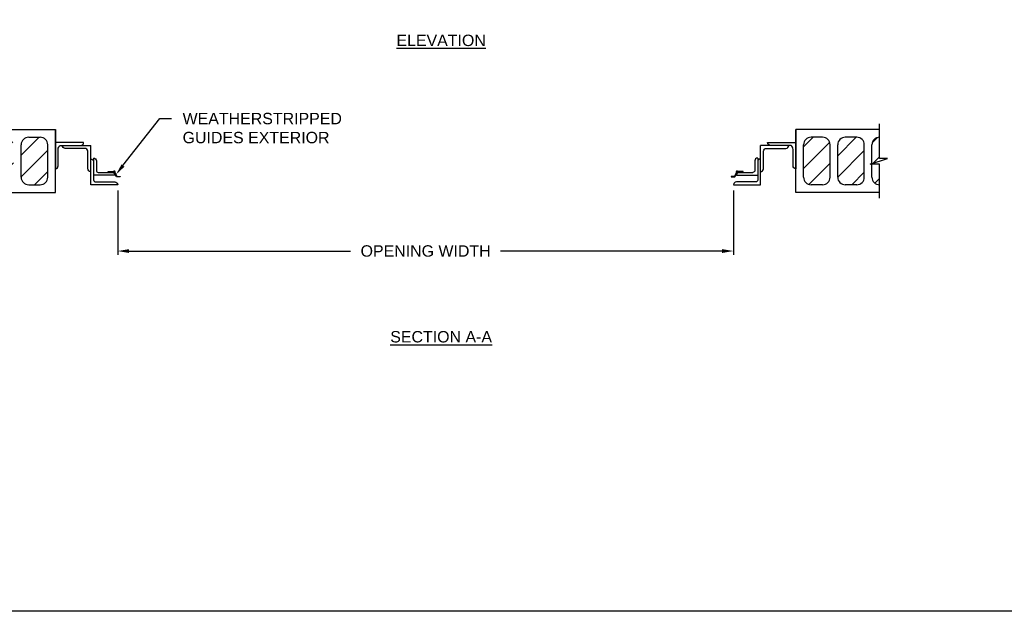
# Model space of a CAD drawing. Header units: inches. Extents: x 169.6 to 213.7, y 195.1 to 247.7.
# Tile 12 of 48: x 176.1 to 184.2, y 214.8 to 219.6. Entities that reach past the tile are written whole.
import ezdxf
from ezdxf import colors
from ezdxf.entities.mleader import LeaderData, LeaderLine
from ezdxf.math import Vec2, Vec3

# ---------------------------------------------------------------- set-up
doc = ezdxf.new("R2010")
doc.units = ezdxf.units.IN
doc.header["$LTSCALE"] = 0.25
doc.header["$MEASUREMENT"] = 0
doc.layers.add('ANNOTATIONS', color=1, linetype='Continuous')
doc.layers.add('CHAIN HOIST LH', color=7, linetype='Continuous')
doc.styles.add('ARIAL', font='arial.ttf', dxfattribs={"height": 0.09375})
doc.dimstyles.new('STANDARD$0', dxfattribs={"dimtxt": 0.09375, "dimasz": 0.09375, "dimexe": 0.03125, "dimexo": 0.046875, "dimgap": 0.09, "dimtad": 0, "dimtih": 1, "dimtoh": 1, "dimdec": 4, "dimzin": 0, "dimdsep": 46, "dimtxsty": 'ARIAL', "dimcen": 0.09, "dimadec": 0, "dimazin": 0, "dimtfac": 1, "dimtdec": 4, "dimtofl": 0, "dimtmove": 0, "dimatfit": 1, "dimfxl": 1, "dimtolj": 1, "dimtzin": 0, "dimarcsym": 0})
pattern_1 = [(45, (32.37464, -17.14158), (-0.08838835, 0.08838835), [])]

# ---------------------------------------------------------------- blocks, each defined once
blk = doc.blocks.new('*D24')
at = {"layer": 'ANNOTATIONS', "color": 0, "lineweight": -2, "transparency": 16777216}
for p, q in [((176.8966, 218.2206), (176.8966, 217.6905)), ((181.9591, 218.2206), (181.9591, 217.6905)), ((176.9903, 217.7218), (178.8115, 217.7218)), ((181.8653, 217.7218), (180.0442, 217.7218))]:
    blk.add_line(p, q, dxfattribs=at)
at = {"layer": 'ANNOTATIONS', "color": 0, "transparency": 16777216}
for points in [[(176.9903, 217.7374), (176.9903, 217.7061), (176.8966, 217.7218)], [(181.8653, 217.7374), (181.8653, 217.7061), (181.9591, 217.7218)]]:
    blk.add_solid(points, dxfattribs=at)
at = {"layer": 'defpoints', "color": 0, "transparency": 16777216}
for p in [(176.8966, 218.2674), (181.9591, 218.2674), (181.9591, 217.7218)]:
    blk.add_point(p, dxfattribs=at)
at = {"layer": 'ANNOTATIONS', "color": 0, "transparency": 16777216, "insert": (179.4278, 217.7218), "char_height": 0.09375, "attachment_point": 5, "style": 'ARIAL'}
blk.add_mtext('\\A1;OPENING WIDTH', dxfattribs=at)

msp = doc.modelspace()

# ---------------------------------------------------------------- hatches: boundary and pattern name
at = {"layer": 'CHAIN HOIST LH', "linetype": 'Continuous'}
h = msp.add_hatch(dxfattribs=at)
h.set_pattern_fill('ANSI31', color=256, style=0)
h.set_pattern_definition(pattern_1)
h.paths.add_polyline_path([(175.7586, 218.59522, 0.4142136), (175.6961, 218.65772), (175.6961, 218.48302), (175.63199, 218.48302), (175.7586, 218.44122)])
h.paths.add_polyline_path([(175.7586, 218.43611), (175.6961, 218.43611), (175.6961, 218.26709, 0.4142136), (175.7586, 218.32959)])
h.paths.add_polyline_path([(175.8211, 218.32959, 0.4142136), (175.8836, 218.26709), (175.97735, 218.26709, 0.4142136), (176.03985, 218.32959), (176.03985, 218.59522, 0.4142136), (175.97735, 218.65772), (175.8836, 218.65772, 0.4142136), (175.8211, 218.59522)])
h.paths.add_polyline_path([(176.3211, 218.59522, 0.4142136), (176.2586, 218.65772), (176.16485, 218.65772, 0.4142136), (176.10235, 218.59522), (176.10235, 218.32959, 0.4142136), (176.16485, 218.26709), (176.2586, 218.26709, 0.4142136), (176.3211, 218.32959)])
h = msp.add_hatch(dxfattribs=at)
h.set_pattern_fill('ANSI31', color=256, style=0)
h.set_pattern_definition(pattern_1)
h.paths.add_polyline_path([(182.7533, 218.59522, 0.4142136), (182.6908, 218.65772), (182.59705, 218.65772, 0.4142136), (182.53455, 218.59522), (182.53455, 218.32959, 0.4142136), (182.59705, 218.26709), (182.6908, 218.26709, 0.4142136), (182.7533, 218.32959)])
h.paths.add_polyline_path([(183.03455, 218.59522, 0.4142136), (182.97205, 218.65772), (182.8783, 218.65772, 0.4142136), (182.8158, 218.59522), (182.8158, 218.32959, 0.4142136), (182.8783, 218.26709), (182.97205, 218.26709, 0.4142136), (183.03455, 218.32959)])
h.paths.add_polyline_path([(183.09705, 218.44122), (183.22365, 218.48302), (183.15955, 218.48302), (183.15955, 218.65772, 0.4142136), (183.09705, 218.59522)])
h.paths.add_polyline_path([(183.09705, 218.32959, 0.4142136), (183.15955, 218.26709), (183.15955, 218.43611), (183.09705, 218.43611)])

# ---------------------------------------------------------------- linework, layer by layer
at = {"layer": 'CHAIN HOIST LH'}
for p, q in [((175.6961, 218.72022), (176.3836, 218.72022)), ((176.3836, 218.20459), (176.3836, 218.72022)), ((182.47205, 218.20459), (182.47205, 218.72022)), ((183.15955, 218.72022), (182.47205, 218.72022)), ((176.16485, 218.65772), (176.2586, 218.65772)), ((182.6908, 218.65772), (182.59705, 218.65772)), ((182.97205, 218.65772), (182.8783, 218.65772)), ((176.10235, 218.32959), (176.10235, 218.59522)), ((176.3211, 218.32959), (176.3211, 218.59522)), ((182.53455, 218.32959), (182.53455, 218.59522)), ((182.7533, 218.32959), (182.7533, 218.59522)), ((182.8158, 218.32959), (182.8158, 218.59522)), ((183.03455, 218.32959), (183.03455, 218.59522)), ((183.09705, 218.44122), (183.09705, 218.59522)), ((183.09705, 218.32959), (183.09705, 218.43611)), ((176.16485, 218.26709), (176.2586, 218.26709)), ((182.6908, 218.26709), (182.59705, 218.26709)), ((182.97205, 218.26709), (182.8783, 218.26709)), ((175.6961, 218.20459), (176.3836, 218.20459)), ((183.15955, 218.20459), (182.47205, 218.20459))]:
    msp.add_line(p, q, dxfattribs=at)
at = {"layer": 'CHAIN HOIST LH', "linetype": 'Continuous'}
for p, q in [((183.15955, 218.48302), (183.15955, 218.76709)), ((176.67444, 218.26745), (176.67444, 218.58992)), ((182.1812, 218.26745), (182.1812, 218.58992)), ((182.43291, 218.58992), (182.1812, 218.58992)), ((183.08158, 218.43611), (183.22365, 218.48302)), ((183.22365, 218.48302), (183.15955, 218.48302)), ((183.15955, 218.43611), (183.08158, 218.43611)), ((183.15955, 218.15772), (183.15955, 218.43611)), ((176.8183, 218.3692), (176.8183, 218.37526)), ((176.8183, 218.37526), (176.86134, 218.37526)), ((176.88599, 218.33165), (176.86965, 218.36345)), ((176.87416, 218.36623), (176.88975, 218.33589)), ((176.91566, 218.33165), (176.88599, 218.33165)), ((176.88975, 218.33589), (176.91566, 218.33589)), ((176.91566, 218.33589), (176.91566, 218.33165)), ((181.96589, 218.33589), (181.93999, 218.33589)), ((181.93999, 218.33589), (181.93999, 218.33165)), ((181.93999, 218.33165), (181.96966, 218.33165)), ((181.98148, 218.36623), (181.96589, 218.33589)), ((181.96966, 218.33165), (181.986, 218.36345)), ((182.03734, 218.37526), (181.9943, 218.37526)), ((181.99523, 218.3692), (182.11855, 218.3692)), ((182.03734, 218.3692), (182.03734, 218.37526))]:
    msp.add_line(p, q, dxfattribs=at)
for points in [[(176.3836, 218.72022), (176.3836, 218.39874, 0.4142136), (176.40711, 218.42225), (176.40711, 218.55822, -0.2330628), (176.42273, 218.58992), (176.67444, 218.58992)], [(182.47205, 218.72022), (182.47205, 218.39874, -0.4142136), (182.44853, 218.42225), (182.44853, 218.55822, 0.2330628), (182.43291, 218.58992)], [(176.5927, 218.58992, 0.4142136), (176.61621, 218.61344), (176.3836, 218.61344)], [(176.67444, 218.37523, -0.4142136), (176.65093, 218.39874), (176.65093, 218.53471, 0.2330628), (176.63531, 218.56641), (176.46534, 218.56641, -0.4142136), (176.44183, 218.58992)], [(182.1812, 218.37523, 0.4142136), (182.20471, 218.39874), (182.20471, 218.53471, -0.2330628), (182.22034, 218.56641), (182.3903, 218.56641, 0.4142136), (182.41381, 218.58992)], [(182.26294, 218.58992, -0.4142136), (182.23943, 218.61344), (182.47205, 218.61344)], [(176.69796, 218.48661), (176.69796, 218.30658, 0.4142136), (176.71358, 218.29096), (176.87306, 218.29096, -0.4142136), (176.89657, 218.26745), (176.67444, 218.26745)], [(176.67444, 218.47977, -0.4142136), (176.69796, 218.45626)], [(176.69796, 218.48661, -0.4142136), (176.72147, 218.4631), (176.72147, 218.38483, 0.4142136), (176.73709, 218.3692), (176.86041, 218.3692)], [(182.15769, 218.48661), (182.15769, 218.30658, -0.4142136), (182.14206, 218.29096), (181.98258, 218.29096, 0.4142136), (181.95907, 218.26745), (182.1812, 218.26745)], [(182.15769, 218.48661, 0.4142136), (182.13418, 218.4631), (182.13418, 218.38483, -0.4142136), (182.11855, 218.3692)], [(182.1812, 218.47977, 0.4142136), (182.15769, 218.45626)], [(176.84955, 218.3692, -0.4142136), (176.87306, 218.34569), (176.69796, 218.34569)], [(182.00609, 218.3692, 0.4142136), (181.98258, 218.34569), (182.15769, 218.34569)]]:
    msp.add_lwpolyline(points, format="xyb", dxfattribs=at)
for centre in [(176.86802, 218.37113), (181.98762, 218.37113)]:
    msp.add_circle(centre, 0.00427, dxfattribs=at)
at = {"layer": 'CHAIN HOIST LH'}
for centre, start, end in [((176.16485, 218.59522), 90, 180), ((176.2586, 218.59522), 0, 90), ((182.59705, 218.59522), 90, 180), ((182.6908, 218.59522), 0, 90), ((182.8783, 218.59522), 90, 180), ((182.97205, 218.59522), 0, 90), ((183.15955, 218.59522), 90, 180), ((176.16485, 218.32959), 180, 270), ((176.2586, 218.32959), 270, 0), ((182.59705, 218.32959), 180, 270), ((182.6908, 218.32959), 270, 0), ((182.8783, 218.32959), 180, 270), ((182.97205, 218.32959), 270, 0), ((183.15955, 218.32959), 180, 270)]:
    msp.add_arc(centre, 0.0625, start, end, dxfattribs=at)
at = {"layer": 'CHAIN HOIST LH', "linetype": 'Continuous'}
for centre, start, end in [((176.86802, 218.37113), 194.236842, 281.910831), ((176.86802, 218.37113), 321.381475, 148.315612), ((181.98762, 218.37113), 31.684388, 218.618525), ((181.98762, 218.37113), 258.089169, 345.763158)]:
    msp.add_arc(centre, 0.00785, start, end, dxfattribs=at)
at = {"layer": 'defpoints'}
msp.add_lwpolyline([(189.05875, 214.75854), (169.58887, 214.75854), (169.58887, 227.49365), (189.05875, 227.49365)], close=True, dxfattribs=at)

# ---------------------------------------------------------------- texts
at = {"layer": 'ANNOTATIONS', "char_height": 0.09375, "attachment_point": 2, "style": 'ARIAL'}
for s, insert, width in [('{\\LELEVATION}', (179.55534, 219.50166), 3.0834986), ('{\\LSECTION A-A}', (179.55534, 217.06383), 1.3823677)]:
    msp.add_mtext(s, dxfattribs=dict(at, insert=insert, width=width))

# ---------------------------------------------------------------- dimensions: what is measured, and where the dimension line sits
at = {"layer": 'ANNOTATIONS'}
dim = msp.add_linear_dim(base=(181.95907, 217.72177), p1=(176.89657, 218.26745), p2=(181.95907, 218.26745), text='OPENING WIDTH', dimstyle='STANDARD$0', dxfattribs=at)
dim.commit()
dim.dimension.update_dxf_attribs({"geometry": '*D24', "text_midpoint": (179.42782, 217.72177)})

# ---------------------------------------------------------------- leaders
ml = msp.add_multileader_mtext('Standard', dxfattribs=at)
ml.set_content('WEATHERSTRIPPED GUIDES EXTERIOR', color=256, style='ARIAL')
ml.set_leader_properties()
ml.build(insert=Vec2(0, 0))
ml.multileader.update_dxf_attribs({"dogleg_length": 0.36, "arrow_head_size": 0.09375})
ctx = ml.context
ctx.base_point, ctx.char_height, ctx.arrow_head_size, ctx.landing_gap_size, ctx.plane_origin = Vec3(177.33998, 218.81078), 0.09375, 0.09375, 0.09, Vec3(176.55495, 218.37755)
notes = []
notes.append((ctx, [(0, (1, 1, 0), (177.24203, 218.81078), (1, 0), 0.09796, [(0, [(176.88196, 218.35106)], 0, [])])]))
ctx.mtext.insert, ctx.mtext.width, ctx.mtext.flow_direction = Vec3(177.42998, 218.85846), 1.4026992, 5
for ctx, leaders in notes:
    for number, flags, end, landing, length, lines in leaders:
        leader = LeaderData()
        leader.index, (leader.has_last_leader_line, leader.has_dogleg_vector, leader.attachment_direction) = number, flags
        leader.last_leader_point, leader.dogleg_vector, leader.dogleg_length = Vec3(end), Vec3(landing), length
        for number, points, colour, breaks in lines:
            line = LeaderLine()
            line.index, line.vertices, line.color, line.breaks = number, Vec3.list(points), colors.encode_raw_color(colour), breaks
            leader.lines.append(line)
        ctx.leaders.append(leader)

doc.saveas('drawing.dxf')
